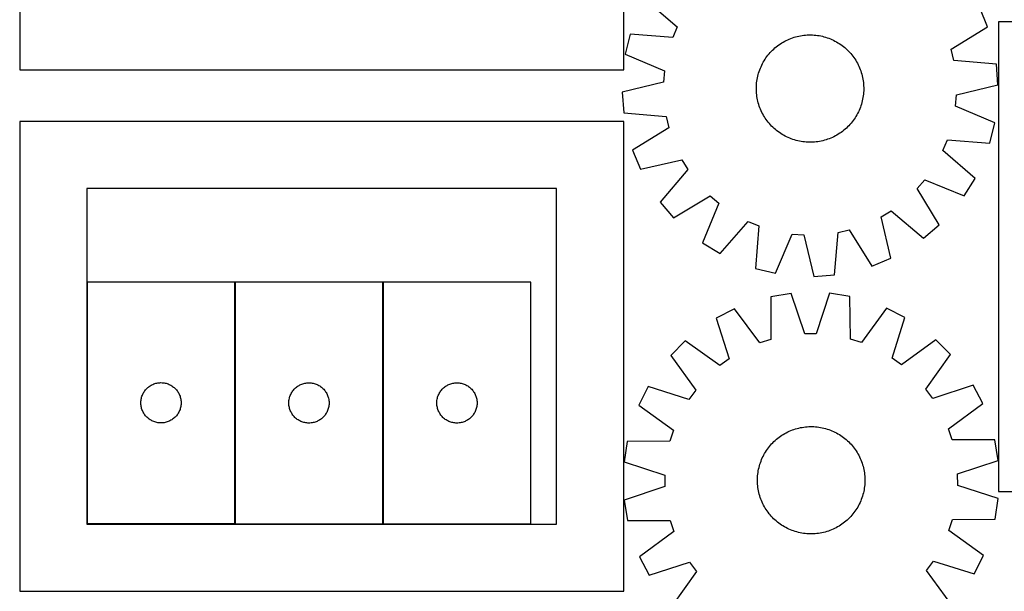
# Model space of a CAD drawing. Header units: millimetres. Extents: x 7 to 1493, y 7 to 2993.
# Tile 8 of 15: x 7 to 740, y 1418 to 1844. Entities that reach past the tile are written whole.
import ezdxf

# ---------------------------------------------------------------- set-up
doc = ezdxf.new("R2010")
doc.units = ezdxf.units.MM
doc.layers.add('CUT', color=7, linetype='CONTINUOUS', true_color=0x000000)

msp = doc.modelspace()

# ---------------------------------------------------------------- linework, layer by layer
at = {"layer": 'CUT'}
for p, q in [((6.714758, 2156.251675), (6.714758, 1806.251675)), ((456.714758, 1806.251675), (456.714758, 2156.251675)), ((472.386213, 1859.138059), (496.351945, 1838.290555)), ((727.613802, 1838.13882), (721.776341, 1852.3745)), ((1185.822851, 1841.853604), (735.822851, 1841.853604)), ((735.822851, 1841.853604), (735.822851, 1491.853604)), ((496.351945, 1838.290555), (493.04257, 1830.380599)), ((700.562903, 1821.488787), (727.613802, 1838.13882)), ((461.371289, 1832.810559), (457.726372, 1817.862478)), ((493.04257, 1830.380599), (461.371289, 1832.810559)), ((574.311697, 1826.236347), (575.390531, 1826.880648)), ((575.390531, 1826.880648), (576.489071, 1827.490745)), ((576.489071, 1827.490745), (577.606232, 1828.066034)), ((577.606232, 1828.066034), (578.740912, 1828.605949)), ((578.740912, 1828.605949), (579.891991, 1829.109956)), ((579.891991, 1829.109956), (581.058334, 1829.577558)), ((581.058334, 1829.577558), (582.238789, 1830.008293)), ((582.238789, 1830.008293), (583.432191, 1830.401737)), ((583.432191, 1830.401737), (584.637363, 1830.757502)), ((584.637363, 1830.757502), (585.853114, 1831.075235)), ((585.853114, 1831.075235), (587.078246, 1831.354624)), ((587.078246, 1831.354624), (588.31155, 1831.595393)), ((588.31155, 1831.595393), (589.551807, 1831.797304)), ((589.551807, 1831.797304), (590.797795, 1831.960158)), ((590.797795, 1831.960158), (592.048283, 1832.083794)), ((592.048283, 1832.083794), (593.302038, 1832.16809)), ((593.302038, 1832.16809), (594.557822, 1832.212963)), ((594.557822, 1832.212963), (595.814396, 1832.218369)), ((595.814396, 1832.218369), (597.070519, 1832.184303)), ((597.070519, 1832.184303), (598.324953, 1832.110797)), ((598.324953, 1832.110797), (599.576459, 1831.997925)), ((599.576459, 1831.997925), (600.823802, 1831.845798)), ((600.823802, 1831.845798), (602.065751, 1831.654566)), ((602.065751, 1831.654566), (603.30108, 1831.424418)), ((603.30108, 1831.424418), (604.528571, 1831.155581)), ((604.528571, 1831.155581), (605.747011, 1830.84832)), ((605.747011, 1830.84832), (606.955199, 1830.502938)), ((606.955199, 1830.502938), (608.151943, 1830.119777)), ((608.151943, 1830.119777), (609.33606, 1829.699214)), ((609.33606, 1829.699214), (610.506383, 1829.241665)), ((610.506383, 1829.241665), (611.661756, 1828.747581)), ((611.661756, 1828.747581), (612.80104, 1828.217449)), ((612.80104, 1828.217449), (613.923109, 1827.651794)), ((613.923109, 1827.651794), (615.026858, 1827.051172)), ((615.026858, 1827.051172), (616.111196, 1826.416177)), ((616.111196, 1826.416177), (617.175053, 1825.747436)), ((565.657388, 1819.013942), (566.513631, 1819.933645)), ((566.513631, 1819.933645), (567.39834, 1820.826)), ((567.39834, 1820.826), (568.310642, 1821.690125)), ((568.310642, 1821.690125), (569.249637, 1822.525167)), ((569.249637, 1822.525167), (570.214398, 1823.330303)), ((570.214398, 1823.330303), (571.203973, 1824.104737)), ((571.203973, 1824.104737), (572.217385, 1824.847706)), ((572.217385, 1824.847706), (573.253634, 1825.558477)), ((573.253634, 1825.558477), (574.311697, 1826.236347)), ((617.175053, 1825.747436), (618.217379, 1825.045608)), ((618.217379, 1825.045608), (619.237146, 1824.311386)), ((619.237146, 1824.311386), (620.233348, 1823.545494)), ((620.233348, 1823.545494), (621.205, 1822.74869)), ((621.205, 1822.74869), (622.151145, 1821.921758)), ((622.151145, 1821.921758), (623.070849, 1821.065514)), ((623.070849, 1821.065514), (623.963203, 1820.180805)), ((623.963203, 1820.180805), (624.827328, 1819.268503)), ((624.827328, 1819.268503), (625.66237, 1818.329508)), ((702.534918, 1813.144296), (700.562903, 1821.488787)), ((457.726372, 1817.862478), (486.96137, 1805.441142)), ((559.927352, 1810.785906), (560.527974, 1811.889655)), ((560.527974, 1811.889655), (561.162968, 1812.973992)), ((561.162968, 1812.973992), (561.83171, 1814.037849)), ((561.83171, 1814.037849), (562.533538, 1815.080176)), ((562.533538, 1815.080176), (563.26776, 1816.099943)), ((563.26776, 1816.099943), (564.033651, 1817.096144)), ((564.033651, 1817.096144), (564.830456, 1818.067797)), ((564.830456, 1818.067797), (565.657388, 1819.013942)), ((625.66237, 1818.329508), (626.467506, 1817.364747)), ((626.467506, 1817.364747), (627.24194, 1816.375173)), ((627.24194, 1816.375173), (627.984909, 1815.361761)), ((627.984909, 1815.361761), (628.69568, 1814.325512)), ((628.69568, 1814.325512), (629.37355, 1813.267448)), ((629.37355, 1813.267448), (630.017852, 1812.188614)), ((630.017852, 1812.188614), (630.627948, 1811.090075)), ((734.177459, 1810.365015), (702.534918, 1813.144296)), ((6.714758, 1806.251675), (456.714758, 1806.251675)), ((486.96137, 1805.441142), (486.258279, 1796.895673)), ((557.076207, 1803.817996), (557.459368, 1805.014739)), ((557.459368, 1805.014739), (557.879931, 1806.198857)), ((557.879931, 1806.198857), (558.33748, 1807.369179)), ((558.33748, 1807.369179), (558.831565, 1808.524553)), ((558.831565, 1808.524553), (559.361696, 1809.663837)), ((559.361696, 1809.663837), (559.927352, 1810.785906)), ((630.627948, 1811.090075), (631.203237, 1809.972914)), ((631.203237, 1809.972914), (631.743152, 1808.838233)), ((631.743152, 1808.838233), (632.247159, 1807.687154)), ((632.247159, 1807.687154), (632.714761, 1806.520811)), ((632.714761, 1806.520811), (633.145497, 1805.340356)), ((633.145497, 1805.340356), (633.538941, 1804.146954)), ((735.330147, 1795.022204), (734.177459, 1810.365015)), ((555.58122, 1796.439256), (555.733347, 1797.686598)), ((555.733347, 1797.686598), (555.924579, 1798.928547)), ((555.924579, 1798.928547), (556.154727, 1800.163877)), ((556.154727, 1800.163877), (556.423565, 1801.391367)), ((556.423565, 1801.391367), (556.730826, 1802.609808)), ((556.730826, 1802.609808), (557.076207, 1803.817996)), ((633.538941, 1804.146954), (633.894705, 1802.941783)), ((633.894705, 1802.941783), (634.212438, 1801.726031)), ((634.212438, 1801.726031), (634.491827, 1800.500899)), ((634.491827, 1800.500899), (634.732596, 1799.267596)), ((634.732596, 1799.267596), (634.934507, 1798.027338)), ((634.934507, 1798.027338), (635.097361, 1796.78135)), ((486.258279, 1796.895673), (455.386202, 1789.419738)), ((555.360776, 1792.677193), (555.394843, 1793.933316)), ((555.366182, 1791.420619), (555.360776, 1792.677193)), ((555.411055, 1790.164835), (555.366182, 1791.420619)), ((555.394843, 1793.933316), (555.468348, 1795.18775)), ((555.495352, 1788.91108), (555.411055, 1790.164835)), ((555.468348, 1795.18775), (555.58122, 1796.439256)), ((635.097361, 1796.78135), (635.220997, 1795.530862)), ((635.220997, 1795.530862), (635.305293, 1794.277107)), ((635.321506, 1790.508626), (635.248, 1789.254192)), ((635.305293, 1794.277107), (635.350166, 1793.021323)), ((635.355573, 1791.76475), (635.321506, 1790.508626)), ((635.350166, 1793.021323), (635.355573, 1791.76475)), ((704.45807, 1787.546269), (735.330147, 1795.022204)), ((455.386202, 1789.419738), (456.53889, 1774.076927)), ((555.618988, 1787.660592), (555.495352, 1788.91108)), ((555.781842, 1786.414604), (555.618988, 1787.660592)), ((555.983753, 1785.174347), (555.781842, 1786.414604)), ((556.224521, 1783.941043), (555.983753, 1785.174347)), ((556.50391, 1782.715911), (556.224521, 1783.941043)), ((556.821644, 1781.500159), (556.50391, 1782.715911)), ((634.292784, 1783.050575), (633.985523, 1781.832134)), ((634.561621, 1784.278065), (634.292784, 1783.050575)), ((634.791769, 1785.513395), (634.561621, 1784.278065)), ((634.983001, 1786.755344), (634.791769, 1785.513395)), ((635.135128, 1788.002687), (634.983001, 1786.755344)), ((635.248, 1789.254192), (635.135128, 1788.002687)), ((703.754978, 1779.0008), (704.45807, 1787.546269)), ((557.177408, 1780.294988), (556.821644, 1781.500159)), ((557.570852, 1779.101586), (557.177408, 1780.294988)), ((558.001588, 1777.921131), (557.570852, 1779.101586)), ((558.46919, 1776.754788), (558.001588, 1777.921131)), ((558.973197, 1775.603709), (558.46919, 1776.754788)), ((559.513111, 1774.469029), (558.973197, 1775.603709)), ((631.884784, 1775.917389), (631.354653, 1774.778106)), ((632.378868, 1777.072763), (631.884784, 1775.917389)), ((632.836418, 1778.243086), (632.378868, 1777.072763)), ((633.25698, 1779.427203), (632.836418, 1778.243086)), ((633.640141, 1780.623946), (633.25698, 1779.427203)), ((633.985523, 1781.832134), (633.640141, 1780.623946)), ((732.989977, 1766.579464), (703.754978, 1779.0008)), ((456.594925, 1767.694381), (6.594925, 1767.694381)), ((6.594925, 1767.694381), (6.594925, 1417.694381)), ((456.53889, 1774.076927), (488.18143, 1771.297646)), ((456.594925, 1417.694381), (456.594925, 1767.694381)), ((488.18143, 1771.297646), (490.153446, 1762.953155)), ((560.088401, 1773.351868), (559.513111, 1774.469029)), ((560.698497, 1772.253328), (560.088401, 1773.351868)), ((561.342798, 1771.174494), (560.698497, 1772.253328)), ((562.020669, 1770.11643), (561.342798, 1771.174494)), ((562.731439, 1769.080181), (562.020669, 1770.11643)), ((563.474408, 1768.066769), (562.731439, 1769.080181)), ((564.248843, 1767.077195), (563.474408, 1768.066769)), ((627.448589, 1768.341999), (626.682698, 1767.345798)), ((628.182811, 1769.361766), (627.448589, 1768.341999)), ((628.884639, 1770.404093), (628.182811, 1769.361766)), ((629.55338, 1771.46795), (628.884639, 1770.404093)), ((630.188375, 1772.552288), (629.55338, 1771.46795)), ((630.788997, 1773.656036), (630.188375, 1772.552288)), ((631.354653, 1774.778106), (630.788997, 1773.656036)), ((490.153446, 1762.953155), (463.102546, 1746.303122)), ((565.053978, 1766.112434), (564.248843, 1767.077195)), ((565.889021, 1765.173439), (565.053978, 1766.112434)), ((566.753145, 1764.261137), (565.889021, 1765.173439)), ((567.6455, 1763.376428), (566.753145, 1764.261137)), ((568.565203, 1762.520185), (567.6455, 1763.376428)), ((569.511348, 1761.693253), (568.565203, 1762.520185)), ((570.483001, 1760.896448), (569.511348, 1761.693253)), ((571.479203, 1760.130557), (570.483001, 1760.896448)), ((620.501951, 1761.11164), (619.512376, 1760.337205)), ((621.466711, 1761.916775), (620.501951, 1761.11164)), ((622.405706, 1762.751817), (621.466711, 1761.916775)), ((623.318008, 1763.615942), (622.405706, 1762.751817)), ((624.202718, 1764.508297), (623.318008, 1763.615942)), ((625.058961, 1765.428), (624.202718, 1764.508297)), ((625.885893, 1766.374145), (625.058961, 1765.428)), ((626.682698, 1767.345798), (625.885893, 1766.374145)), ((729.345059, 1751.631383), (732.989977, 1766.579464)), ((572.49897, 1759.396335), (571.479203, 1760.130557)), ((573.541296, 1758.694507), (572.49897, 1759.396335)), ((574.605153, 1758.025765), (573.541296, 1758.694507)), ((575.689491, 1757.39077), (574.605153, 1758.025765)), ((576.793239, 1756.790149), (575.689491, 1757.39077)), ((577.915309, 1756.224493), (576.793239, 1756.790149)), ((579.054593, 1755.694361), (577.915309, 1756.224493)), ((580.209966, 1755.200277), (579.054593, 1755.694361)), ((581.380289, 1754.742728), (580.209966, 1755.200277)), ((582.564406, 1754.322165), (581.380289, 1754.742728)), ((583.761149, 1753.939004), (582.564406, 1754.322165)), ((584.969337, 1753.593622), (583.761149, 1753.939004)), ((586.187778, 1753.286361), (584.969337, 1753.593622)), ((587.415269, 1753.017524), (586.187778, 1753.286361)), ((603.638102, 1753.087318), (602.404799, 1752.846549)), ((604.863234, 1753.366707), (603.638102, 1753.087318)), ((606.078986, 1753.68444), (604.863234, 1753.366707)), ((607.284158, 1754.040205), (606.078986, 1753.68444)), ((608.47756, 1754.433649), (607.284158, 1754.040205)), ((609.658015, 1754.864384), (608.47756, 1754.433649)), ((610.824357, 1755.331986), (609.658015, 1754.864384)), ((611.975437, 1755.835993), (610.824357, 1755.331986)), ((613.110117, 1756.375908), (611.975437, 1755.835993)), ((614.227278, 1756.951197), (613.110117, 1756.375908)), ((615.325817, 1757.561294), (614.227278, 1756.951197)), ((616.404651, 1758.205595), (615.325817, 1757.561294)), ((617.462715, 1758.883465), (616.404651, 1758.205595)), ((618.498964, 1759.594236), (617.462715, 1758.883465)), ((619.512376, 1760.337205), (618.498964, 1759.594236)), ((694.364404, 1746.151387), (697.673778, 1754.061344)), ((697.673778, 1754.061344), (729.345059, 1751.631383)), ((463.102546, 1746.303122), (468.940007, 1732.067442)), ((588.650598, 1752.787376), (587.415269, 1753.017524)), ((589.892547, 1752.596144), (588.650598, 1752.787376)), ((591.13989, 1752.444017), (589.892547, 1752.596144)), ((592.391396, 1752.331145), (591.13989, 1752.444017)), ((593.645829, 1752.257639), (592.391396, 1752.331145)), ((594.901953, 1752.223573), (593.645829, 1752.257639)), ((596.158527, 1752.228979), (594.901953, 1752.223573)), ((597.41431, 1752.273852), (596.158527, 1752.228979)), ((598.668065, 1752.358149), (597.41431, 1752.273852)), ((599.918553, 1752.481785), (598.668065, 1752.358149)), ((601.164541, 1752.644638), (599.918553, 1752.481785)), ((602.404799, 1752.846549), (601.164541, 1752.644638)), ((718.330136, 1725.303883), (694.364404, 1746.151387)), ((468.940007, 1732.067442), (499.892697, 1739.202271)), ((499.892697, 1739.202271), (504.346784, 1731.875575)), ((504.346784, 1731.875575), (483.764993, 1707.681265)), ((675.282409, 1717.811586), (680.874123, 1724.311748)), ((680.874123, 1724.311748), (710.244402, 1712.213755)), ((710.244402, 1712.213755), (718.330136, 1725.303883)), ((406.594925, 1717.694381), (56.594925, 1717.694381)), ((56.594925, 1717.694381), (56.594925, 1467.694381)), ((406.594925, 1467.694381), (406.594925, 1717.694381)), ((691.632942, 1690.578612), (675.282409, 1717.811586)), ((493.715816, 1695.946203), (520.948789, 1712.296736)), ((520.948789, 1712.296736), (527.448951, 1706.705023)), ((483.764993, 1707.681265), (493.715816, 1695.946203)), ((527.448951, 1706.705023), (515.350958, 1677.334743)), ((648.376874, 1696.755493), (655.70357, 1701.209581)), ((655.511704, 1665.802804), (648.376874, 1696.755493)), ((655.70357, 1701.209581), (679.89788, 1680.62779)), ((528.441086, 1669.24901), (549.28859, 1693.214742)), ((549.28859, 1693.214742), (557.198547, 1689.905367)), ((557.198547, 1689.905367), (554.768587, 1658.234086)), ((616.281499, 1685.044227), (624.62599, 1687.016242)), ((624.62599, 1687.016242), (641.276023, 1659.965343)), ((679.89788, 1680.62779), (691.632942, 1690.578612)), ((569.716668, 1654.589168), (582.138004, 1683.824167)), ((582.138004, 1683.824167), (590.683472, 1683.121076)), ((590.683472, 1683.121076), (598.159407, 1652.248999)), ((613.502218, 1653.401687), (616.281499, 1685.044227)), ((515.350958, 1677.334743), (528.441086, 1669.24901)), ((641.276023, 1659.965343), (655.511704, 1665.802804)), ((554.768587, 1658.234086), (569.716668, 1654.589168)), ((598.159407, 1652.248999), (613.502218, 1653.401687)), ((166.851902, 1648.072786), (56.851902, 1648.072786)), ((56.851902, 1648.072786), (56.851902, 1468.072786)), ((166.851902, 1468.072786), (166.851902, 1648.072786)), ((277.070103, 1647.948107), (167.070103, 1647.948107)), ((167.070103, 1647.948107), (167.070103, 1467.948107)), ((277.070103, 1467.948107), (277.070103, 1647.948107)), ((387.318073, 1647.956728), (277.318073, 1647.956728)), ((277.318073, 1647.956728), (277.318073, 1467.956728)), ((387.318073, 1467.956728), (387.318073, 1647.956728)), ((566.177646, 1637.082303), (566.132549, 1605.317972)), ((581.364279, 1639.551459), (566.177646, 1637.082303)), ((591.470007, 1609.437525), (581.364279, 1639.551459)), ((609.902887, 1639.668397), (600.044279, 1609.472659)), ((625.109244, 1637.323776), (609.902887, 1639.668397)), ((625.414645, 1605.560881), (625.109244, 1637.323776)), ((652.287209, 1628.616075), (633.580119, 1602.944699)), ((666.024787, 1621.687186), (652.287209, 1628.616075)), ((539.071953, 1628.152174), (525.391618, 1621.11094)), ((525.391618, 1621.11094), (535.164446, 1590.88733)), ((557.988788, 1602.634963), (539.071953, 1628.152174)), ((656.499966, 1591.384504), (666.024787, 1621.687186)), ((600.044279, 1609.472659), (591.470007, 1609.437525)), ((502.372133, 1604.241762), (491.537223, 1593.317694)), ((528.248365, 1585.819076), (502.372133, 1604.241762)), ((566.132549, 1605.317972), (557.988788, 1602.634963)), ((633.580119, 1602.944699), (625.414645, 1605.560881)), ((689.18174, 1605.007217), (663.457348, 1586.373096)), ((700.105808, 1594.172307), (689.18174, 1605.007217)), ((491.537223, 1593.317694), (510.171343, 1567.593303)), ((681.683121, 1568.296075), (700.105808, 1594.172307)), ((535.164446, 1590.88733), (528.248365, 1585.819076)), ((663.457348, 1586.373096), (656.499966, 1591.384504)), ((101.94962, 1569.339765), (102.54276, 1569.834583)), ((102.54276, 1569.834583), (103.160586, 1570.298211)), ((103.160586, 1570.298211), (103.801459, 1570.72942)), ((103.801459, 1570.72942), (104.463681, 1571.127065)), ((104.463681, 1571.127065), (105.145495, 1571.490092)), ((105.145495, 1571.490092), (105.845094, 1571.81754)), ((105.845094, 1571.81754), (106.560621, 1572.108538)), ((106.560621, 1572.108538), (107.29018, 1572.362317)), ((107.29018, 1572.362317), (108.031835, 1572.578202)), ((108.031835, 1572.578202), (108.783621, 1572.755621)), ((108.783621, 1572.755621), (109.543544, 1572.894105)), ((109.543544, 1572.894105), (110.309587, 1572.993284)), ((110.309587, 1572.993284), (111.079721, 1573.052897)), ((111.079721, 1573.052897), (111.851902, 1573.072786)), ((111.851902, 1573.072786), (112.624084, 1573.052897)), ((112.624084, 1573.052897), (113.394217, 1572.993284)), ((113.394217, 1572.993284), (114.160261, 1572.894105)), ((114.160261, 1572.894105), (114.920183, 1572.755621)), ((114.920183, 1572.755621), (115.671969, 1572.578202)), ((115.671969, 1572.578202), (116.413625, 1572.362317)), ((116.413625, 1572.362317), (117.143184, 1572.108538)), ((117.143184, 1572.108538), (117.858711, 1571.81754)), ((117.858711, 1571.81754), (118.558309, 1571.490092)), ((118.558309, 1571.490092), (119.240123, 1571.127065)), ((119.240123, 1571.127065), (119.902345, 1570.72942)), ((119.902345, 1570.72942), (120.543219, 1570.298211)), ((120.543219, 1570.298211), (121.161044, 1569.834583)), ((121.161044, 1569.834583), (121.754184, 1569.339765)), ((212.167821, 1569.215086), (212.760961, 1569.709904)), ((212.760961, 1569.709904), (213.378786, 1570.173532)), ((213.378786, 1570.173532), (214.01966, 1570.60474)), ((214.01966, 1570.60474), (214.681882, 1571.002385)), ((214.681882, 1571.002385), (215.363696, 1571.365413)), ((215.363696, 1571.365413), (216.063294, 1571.69286)), ((216.063294, 1571.69286), (216.778822, 1571.983859)), ((216.778822, 1571.983859), (217.50838, 1572.237637)), ((217.50838, 1572.237637), (218.250036, 1572.453522)), ((218.250036, 1572.453522), (219.001822, 1572.630942)), ((219.001822, 1572.630942), (219.761744, 1572.769425)), ((219.761744, 1572.769425), (220.527788, 1572.868605)), ((220.527788, 1572.868605), (221.297922, 1572.928218)), ((221.297922, 1572.928218), (222.070103, 1572.948107)), ((222.070103, 1572.948107), (222.842284, 1572.928218)), ((222.842284, 1572.928218), (223.612418, 1572.868605)), ((223.612418, 1572.868605), (224.378462, 1572.769425)), ((224.378462, 1572.769425), (225.138384, 1572.630942)), ((225.138384, 1572.630942), (225.89017, 1572.453522)), ((225.89017, 1572.453522), (226.631825, 1572.237637)), ((226.631825, 1572.237637), (227.361384, 1571.983859)), ((227.361384, 1571.983859), (228.076911, 1571.69286)), ((228.076911, 1571.69286), (228.77651, 1571.365413)), ((228.77651, 1571.365413), (229.458324, 1571.002385)), ((229.458324, 1571.002385), (230.120546, 1570.60474)), ((230.120546, 1570.60474), (230.761419, 1570.173532)), ((230.761419, 1570.173532), (231.379245, 1569.709904)), ((231.379245, 1569.709904), (231.972385, 1569.215086)), ((322.415792, 1569.223707), (323.008931, 1569.718525)), ((323.008931, 1569.718525), (323.626757, 1570.182153)), ((323.626757, 1570.182153), (324.267631, 1570.613361)), ((324.267631, 1570.613361), (324.929852, 1571.011006)), ((324.929852, 1571.011006), (325.611667, 1571.374034)), ((325.611667, 1571.374034), (326.311265, 1571.701481)), ((326.311265, 1571.701481), (327.026792, 1571.99248)), ((327.026792, 1571.99248), (327.756351, 1572.246258)), ((327.756351, 1572.246258), (328.498007, 1572.462144)), ((328.498007, 1572.462144), (329.249792, 1572.639563)), ((329.249792, 1572.639563), (330.009715, 1572.778046)), ((330.009715, 1572.778046), (330.775759, 1572.877226)), ((330.775759, 1572.877226), (331.545892, 1572.936839)), ((331.545892, 1572.936839), (332.318073, 1572.956728)), ((332.318073, 1572.956728), (333.090255, 1572.936839)), ((333.090255, 1572.936839), (333.860388, 1572.877226)), ((333.860388, 1572.877226), (334.626432, 1572.778046)), ((334.626432, 1572.778046), (335.386354, 1572.639563)), ((335.386354, 1572.639563), (336.13814, 1572.462144)), ((336.13814, 1572.462144), (336.879796, 1572.246258)), ((336.879796, 1572.246258), (337.609355, 1571.99248)), ((337.609355, 1571.99248), (338.324882, 1571.701481)), ((338.324882, 1571.701481), (339.02448, 1571.374034)), ((339.02448, 1571.374034), (339.706295, 1571.011006)), ((339.706295, 1571.011006), (340.368516, 1570.613361)), ((340.368516, 1570.613361), (341.00939, 1570.182153)), ((341.00939, 1570.182153), (341.627216, 1569.718525)), ((341.627216, 1569.718525), (342.220355, 1569.223707)), ((474.857254, 1570.160741), (467.928365, 1556.423164)), ((505.159936, 1560.635921), (474.857254, 1570.160741)), ((716.974985, 1571.152822), (686.751375, 1561.379994)), ((724.01622, 1557.472487), (716.974985, 1571.152822)), ((97.449654, 1562.265071), (97.684564, 1563.000922)), ((97.684564, 1563.000922), (97.957043, 1563.723705)), ((97.957043, 1563.723705), (98.266368, 1564.431502)), ((98.266368, 1564.431502), (98.61172, 1565.122437)), ((98.61172, 1565.122437), (98.992183, 1565.794678)), ((98.992183, 1565.794678), (99.406747, 1566.446442)), ((99.406747, 1566.446442), (99.854314, 1567.076)), ((99.854314, 1567.076), (100.333696, 1567.681684)), ((100.333696, 1567.681684), (100.843622, 1568.261886)), ((100.843622, 1568.261886), (101.38274, 1568.815069)), ((101.38274, 1568.815069), (101.94962, 1569.339765)), ((121.754184, 1569.339765), (122.321065, 1568.815069)), ((122.321065, 1568.815069), (122.860183, 1568.261886)), ((122.860183, 1568.261886), (123.370109, 1567.681684)), ((123.370109, 1567.681684), (123.849491, 1567.076)), ((123.849491, 1567.076), (124.297057, 1566.446442)), ((124.297057, 1566.446442), (124.711622, 1565.794678)), ((124.711622, 1565.794678), (125.092084, 1565.122437)), ((125.092084, 1565.122437), (125.437436, 1564.431502)), ((125.437436, 1564.431502), (125.746762, 1563.723705)), ((125.746762, 1563.723705), (126.019241, 1563.000922)), ((126.019241, 1563.000922), (126.25415, 1562.265071)), ((207.667855, 1562.140391), (207.902764, 1562.876242)), ((207.902764, 1562.876242), (208.175243, 1563.599025)), ((208.175243, 1563.599025), (208.484569, 1564.306822)), ((208.484569, 1564.306822), (208.829921, 1564.997758)), ((208.829921, 1564.997758), (209.210383, 1565.669999)), ((209.210383, 1565.669999), (209.624948, 1566.321762)), ((209.624948, 1566.321762), (210.072514, 1566.951321)), ((210.072514, 1566.951321), (210.551896, 1567.557004)), ((210.551896, 1567.557004), (211.061822, 1568.137207)), ((211.061822, 1568.137207), (211.600941, 1568.690389)), ((211.600941, 1568.690389), (212.167821, 1569.215086)), ((231.972385, 1569.215086), (232.539265, 1568.690389)), ((232.539265, 1568.690389), (233.078383, 1568.137207)), ((233.078383, 1568.137207), (233.58831, 1567.557004)), ((233.58831, 1567.557004), (234.067692, 1566.951321)), ((234.067692, 1566.951321), (234.515258, 1566.321762)), ((234.515258, 1566.321762), (234.929822, 1565.669999)), ((234.929822, 1565.669999), (235.310285, 1564.997758)), ((235.310285, 1564.997758), (235.655637, 1564.306822)), ((235.655637, 1564.306822), (235.964962, 1563.599025)), ((235.964962, 1563.599025), (236.237441, 1562.876242)), ((236.237441, 1562.876242), (236.472351, 1562.140391)), ((317.915825, 1562.149012), (318.150735, 1562.884864)), ((318.150735, 1562.884864), (318.423214, 1563.607646)), ((318.423214, 1563.607646), (318.73254, 1564.315444)), ((318.73254, 1564.315444), (319.077892, 1565.006379)), ((319.077892, 1565.006379), (319.458354, 1565.67862)), ((319.458354, 1565.67862), (319.872918, 1566.330384)), ((319.872918, 1566.330384), (320.320485, 1566.959942)), ((320.320485, 1566.959942), (320.799867, 1567.565625)), ((320.799867, 1567.565625), (321.309793, 1568.145828)), ((321.309793, 1568.145828), (321.848911, 1568.699011)), ((321.848911, 1568.699011), (322.415792, 1569.223707)), ((342.220355, 1569.223707), (342.787236, 1568.699011)), ((342.787236, 1568.699011), (343.326354, 1568.145828)), ((343.326354, 1568.145828), (343.83628, 1567.565625)), ((343.83628, 1567.565625), (344.315662, 1566.959942)), ((344.315662, 1566.959942), (344.763229, 1566.330384)), ((344.763229, 1566.330384), (345.177793, 1565.67862)), ((345.177793, 1565.67862), (345.558255, 1565.006379)), ((345.558255, 1565.006379), (345.903607, 1564.315444)), ((345.903607, 1564.315444), (346.212933, 1563.607646)), ((346.212933, 1563.607646), (346.485412, 1562.884864)), ((346.485412, 1562.884864), (346.720322, 1562.149012)), ((510.171343, 1567.593303), (505.159936, 1560.635921)), ((686.751375, 1561.379994), (681.683121, 1568.296075)), ((96.856875, 1558.459005), (96.896639, 1559.230418)), ((96.856875, 1557.686567), (96.856875, 1558.459005)), ((96.896639, 1556.915154), (96.856875, 1557.686567)), ((96.896639, 1559.230418), (96.976062, 1559.998761)), ((96.976062, 1556.146811), (96.896639, 1556.915154)), ((96.976062, 1559.998761), (97.094933, 1560.761998)), ((97.094933, 1555.383575), (96.976062, 1556.146811)), ((97.094933, 1560.761998), (97.252937, 1561.518102)), ((97.252937, 1554.62747), (97.094933, 1555.383575)), ((97.252937, 1561.518102), (97.449654, 1562.265071)), ((126.25415, 1562.265071), (126.450868, 1561.518102)), ((126.450868, 1561.518102), (126.608872, 1560.761998)), ((126.608872, 1555.383575), (126.450868, 1554.62747)), ((126.608872, 1560.761998), (126.727742, 1559.998761)), ((126.727742, 1556.146811), (126.608872, 1555.383575)), ((126.727742, 1559.998761), (126.807165, 1559.230418)), ((126.807165, 1556.915154), (126.727742, 1556.146811)), ((126.807165, 1559.230418), (126.846929, 1558.459005)), ((126.846929, 1557.686567), (126.807165, 1556.915154)), ((126.846929, 1558.459005), (126.846929, 1557.686567)), ((207.075076, 1558.334325), (207.11484, 1559.105738)), ((207.075076, 1557.561888), (207.075076, 1558.334325)), ((207.11484, 1556.790475), (207.075076, 1557.561888)), ((207.11484, 1559.105738), (207.194263, 1559.874082)), ((207.194263, 1556.022131), (207.11484, 1556.790475)), ((207.194263, 1559.874082), (207.313134, 1560.637318)), ((207.313134, 1555.258895), (207.194263, 1556.022131)), ((207.313134, 1560.637318), (207.471137, 1561.393423)), ((207.471137, 1554.50279), (207.313134, 1555.258895)), ((207.471137, 1561.393423), (207.667855, 1562.140391)), ((236.472351, 1562.140391), (236.669069, 1561.393423)), ((236.669069, 1561.393423), (236.827072, 1560.637318)), ((236.827072, 1555.258895), (236.669069, 1554.50279)), ((236.827072, 1560.637318), (236.945943, 1559.874082)), ((236.945943, 1556.022131), (236.827072, 1555.258895)), ((236.945943, 1559.874082), (237.025366, 1559.105738)), ((237.025366, 1556.790475), (236.945943, 1556.022131)), ((237.025366, 1559.105738), (237.06513, 1558.334325)), ((237.06513, 1557.561888), (237.025366, 1556.790475)), ((237.06513, 1558.334325), (237.06513, 1557.561888)), ((317.323046, 1558.342946), (317.362811, 1559.11436)), ((317.323046, 1557.570509), (317.323046, 1558.342946)), ((317.362811, 1556.799096), (317.323046, 1557.570509)), ((317.362811, 1559.11436), (317.442233, 1559.882703)), ((317.442233, 1556.030752), (317.362811, 1556.799096)), ((317.442233, 1559.882703), (317.561104, 1560.645939)), ((317.561104, 1555.267516), (317.442233, 1556.030752)), ((317.561104, 1560.645939), (317.719108, 1561.402044)), ((317.719108, 1554.511412), (317.561104, 1555.267516)), ((317.719108, 1561.402044), (317.915825, 1562.149012)), ((346.720322, 1562.149012), (346.917039, 1561.402044)), ((346.917039, 1561.402044), (347.075043, 1560.645939)), ((347.075043, 1555.267516), (346.917039, 1554.511412)), ((347.075043, 1560.645939), (347.193914, 1559.882703)), ((347.193914, 1556.030752), (347.075043, 1555.267516)), ((347.193914, 1559.882703), (347.273336, 1559.11436)), ((347.273336, 1556.799096), (347.193914, 1556.030752)), ((347.273336, 1559.11436), (347.313101, 1558.342946)), ((347.313101, 1557.570509), (347.273336, 1556.799096)), ((347.313101, 1558.342946), (347.313101, 1557.570509)), ((467.928365, 1556.423164), (493.59974, 1537.716074)), ((698.499008, 1538.555651), (724.01622, 1557.472487)), ((97.449654, 1553.880502), (97.252937, 1554.62747)), ((97.684564, 1553.14465), (97.449654, 1553.880502)), ((97.957043, 1552.421868), (97.684564, 1553.14465)), ((98.266368, 1551.71407), (97.957043, 1552.421868)), ((98.61172, 1551.023135), (98.266368, 1551.71407)), ((98.992183, 1550.350894), (98.61172, 1551.023135)), ((99.406747, 1549.69913), (98.992183, 1550.350894)), ((99.854314, 1549.069572), (99.406747, 1549.69913)), ((100.333696, 1548.463888), (99.854314, 1549.069572)), ((100.843622, 1547.883686), (100.333696, 1548.463888)), ((101.38274, 1547.330503), (100.843622, 1547.883686)), ((122.860183, 1547.883686), (122.321065, 1547.330503)), ((123.370109, 1548.463888), (122.860183, 1547.883686)), ((123.849491, 1549.069572), (123.370109, 1548.463888)), ((124.297057, 1549.69913), (123.849491, 1549.069572)), ((124.711622, 1550.350894), (124.297057, 1549.69913)), ((125.092084, 1551.023135), (124.711622, 1550.350894)), ((125.437436, 1551.71407), (125.092084, 1551.023135)), ((125.746762, 1552.421868), (125.437436, 1551.71407)), ((126.019241, 1553.14465), (125.746762, 1552.421868)), ((126.25415, 1553.880502), (126.019241, 1553.14465)), ((126.450868, 1554.62747), (126.25415, 1553.880502)), ((207.667855, 1553.755822), (207.471137, 1554.50279)), ((207.902764, 1553.019971), (207.667855, 1553.755822)), ((208.175243, 1552.297188), (207.902764, 1553.019971)), ((208.484569, 1551.589391), (208.175243, 1552.297188)), ((208.829921, 1550.898455), (208.484569, 1551.589391)), ((209.210383, 1550.226215), (208.829921, 1550.898455)), ((209.624948, 1549.574451), (209.210383, 1550.226215)), ((210.072514, 1548.944892), (209.624948, 1549.574451)), ((210.551896, 1548.339209), (210.072514, 1548.944892)), ((211.061822, 1547.759006), (210.551896, 1548.339209)), ((211.600941, 1547.205824), (211.061822, 1547.759006)), ((233.078383, 1547.759006), (232.539265, 1547.205824)), ((233.58831, 1548.339209), (233.078383, 1547.759006)), ((234.067692, 1548.944892), (233.58831, 1548.339209)), ((234.515258, 1549.574451), (234.067692, 1548.944892)), ((234.929822, 1550.226215), (234.515258, 1549.574451)), ((235.310285, 1550.898455), (234.929822, 1550.226215)), ((235.655637, 1551.589391), (235.310285, 1550.898455)), ((235.964962, 1552.297188), (235.655637, 1551.589391)), ((236.237441, 1553.019971), (235.964962, 1552.297188)), ((236.472351, 1553.755822), (236.237441, 1553.019971)), ((236.669069, 1554.50279), (236.472351, 1553.755822)), ((317.915825, 1553.764443), (317.719108, 1554.511412)), ((318.150735, 1553.028592), (317.915825, 1553.764443)), ((318.423214, 1552.305809), (318.150735, 1553.028592)), ((318.73254, 1551.598012), (318.423214, 1552.305809)), ((319.077892, 1550.907077), (318.73254, 1551.598012)), ((319.458354, 1550.234836), (319.077892, 1550.907077)), ((319.872918, 1549.583072), (319.458354, 1550.234836)), ((320.320485, 1548.953514), (319.872918, 1549.583072)), ((320.799867, 1548.34783), (320.320485, 1548.953514)), ((321.309793, 1547.767628), (320.799867, 1548.34783)), ((321.848911, 1547.214445), (321.309793, 1547.767628)), ((343.326354, 1547.767628), (342.787236, 1547.214445)), ((343.83628, 1548.34783), (343.326354, 1547.767628)), ((344.315662, 1548.953514), (343.83628, 1548.34783)), ((344.763229, 1549.583072), (344.315662, 1548.953514)), ((345.177793, 1550.234836), (344.763229, 1549.583072)), ((345.558255, 1550.907077), (345.177793, 1550.234836)), ((345.903607, 1551.598012), (345.558255, 1550.907077)), ((346.212933, 1552.305809), (345.903607, 1551.598012)), ((346.485412, 1553.028592), (346.212933, 1552.305809)), ((346.720322, 1553.764443), (346.485412, 1553.028592)), ((346.917039, 1554.511412), (346.720322, 1553.764443)), ((101.94962, 1546.805807), (101.38274, 1547.330503)), ((102.54276, 1546.310989), (101.94962, 1546.805807)), ((103.160586, 1545.847361), (102.54276, 1546.310989)), ((103.801459, 1545.416153), (103.160586, 1545.847361)), ((104.463681, 1545.018508), (103.801459, 1545.416153)), ((105.145495, 1544.65548), (104.463681, 1545.018508)), ((105.845094, 1544.328033), (105.145495, 1544.65548)), ((106.560621, 1544.037034), (105.845094, 1544.328033)), ((107.29018, 1543.783255), (106.560621, 1544.037034)), ((108.031835, 1543.56737), (107.29018, 1543.783255)), ((108.783621, 1543.389951), (108.031835, 1543.56737)), ((109.543544, 1543.251468), (108.783621, 1543.389951)), ((110.309587, 1543.152288), (109.543544, 1543.251468)), ((111.079721, 1543.092675), (110.309587, 1543.152288)), ((111.851902, 1543.072786), (111.079721, 1543.092675)), ((112.624084, 1543.092675), (111.851902, 1543.072786)), ((113.394217, 1543.152288), (112.624084, 1543.092675)), ((114.160261, 1543.251468), (113.394217, 1543.152288)), ((114.920183, 1543.389951), (114.160261, 1543.251468)), ((115.671969, 1543.56737), (114.920183, 1543.389951)), ((116.413625, 1543.783255), (115.671969, 1543.56737)), ((117.143184, 1544.037034), (116.413625, 1543.783255)), ((117.858711, 1544.328033), (117.143184, 1544.037034)), ((118.558309, 1544.65548), (117.858711, 1544.328033)), ((119.240123, 1545.018508), (118.558309, 1544.65548)), ((119.902345, 1545.416153), (119.240123, 1545.018508)), ((120.543219, 1545.847361), (119.902345, 1545.416153)), ((121.161044, 1546.310989), (120.543219, 1545.847361)), ((121.754184, 1546.805807), (121.161044, 1546.310989)), ((122.321065, 1547.330503), (121.754184, 1546.805807)), ((212.167821, 1546.681128), (211.600941, 1547.205824)), ((212.760961, 1546.186309), (212.167821, 1546.681128)), ((213.378786, 1545.722682), (212.760961, 1546.186309)), ((214.01966, 1545.291473), (213.378786, 1545.722682)), ((214.681882, 1544.893828), (214.01966, 1545.291473)), ((215.363696, 1544.5308), (214.681882, 1544.893828)), ((216.063294, 1544.203353), (215.363696, 1544.5308)), ((216.778822, 1543.912354), (216.063294, 1544.203353)), ((217.50838, 1543.658576), (216.778822, 1543.912354)), ((218.250036, 1543.442691), (217.50838, 1543.658576)), ((219.001822, 1543.265271), (218.250036, 1543.442691)), ((219.761744, 1543.126788), (219.001822, 1543.265271)), ((220.527788, 1543.027608), (219.761744, 1543.126788)), ((221.297922, 1542.967995), (220.527788, 1543.027608)), ((222.070103, 1542.948107), (221.297922, 1542.967995)), ((222.842284, 1542.967995), (222.070103, 1542.948107)), ((223.612418, 1543.027608), (222.842284, 1542.967995)), ((224.378462, 1543.126788), (223.612418, 1543.027608)), ((225.138384, 1543.265271), (224.378462, 1543.126788)), ((225.89017, 1543.442691), (225.138384, 1543.265271)), ((226.631825, 1543.658576), (225.89017, 1543.442691)), ((227.361384, 1543.912354), (226.631825, 1543.658576)), ((228.076911, 1544.203353), (227.361384, 1543.912354)), ((228.77651, 1544.5308), (228.076911, 1544.203353)), ((229.458324, 1544.893828), (228.77651, 1544.5308)), ((230.120546, 1545.291473), (229.458324, 1544.893828)), ((230.761419, 1545.722682), (230.120546, 1545.291473)), ((231.379245, 1546.186309), (230.761419, 1545.722682)), ((231.972385, 1546.681128), (231.379245, 1546.186309)), ((232.539265, 1547.205824), (231.972385, 1546.681128)), ((322.415792, 1546.689749), (321.848911, 1547.214445)), ((323.008931, 1546.194931), (322.415792, 1546.689749)), ((323.626757, 1545.731303), (323.008931, 1546.194931)), ((324.267631, 1545.300094), (323.626757, 1545.731303)), ((324.929852, 1544.902449), (324.267631, 1545.300094)), ((325.611667, 1544.539422), (324.929852, 1544.902449)), ((326.311265, 1544.211974), (325.611667, 1544.539422)), ((327.026792, 1543.920975), (326.311265, 1544.211974)), ((327.756351, 1543.667197), (327.026792, 1543.920975)), ((328.498007, 1543.451312), (327.756351, 1543.667197)), ((329.249792, 1543.273893), (328.498007, 1543.451312)), ((330.009715, 1543.135409), (329.249792, 1543.273893)), ((330.775759, 1543.03623), (330.009715, 1543.135409)), ((331.545892, 1542.976616), (330.775759, 1543.03623)), ((332.318073, 1542.956728), (331.545892, 1542.976616)), ((333.090255, 1542.976616), (332.318073, 1542.956728)), ((333.860388, 1543.03623), (333.090255, 1542.976616)), ((334.626432, 1543.135409), (333.860388, 1543.03623)), ((335.386354, 1543.273893), (334.626432, 1543.135409)), ((336.13814, 1543.451312), (335.386354, 1543.273893)), ((336.879796, 1543.667197), (336.13814, 1543.451312)), ((337.609355, 1543.920975), (336.879796, 1543.667197)), ((338.324882, 1544.211974), (337.609355, 1543.920975)), ((339.02448, 1544.539422), (338.324882, 1544.211974)), ((339.706295, 1544.902449), (339.02448, 1544.539422)), ((340.368516, 1545.300094), (339.706295, 1544.902449)), ((341.00939, 1545.731303), (340.368516, 1545.300094)), ((341.627216, 1546.194931), (341.00939, 1545.731303)), ((342.220355, 1546.689749), (341.627216, 1546.194931)), ((342.787236, 1547.214445), (342.220355, 1546.689749)), ((594.47009, 1540.302589), (595.726195, 1540.337341)), ((595.726195, 1540.337341), (596.982772, 1540.33262)), ((596.982772, 1540.33262), (598.23858, 1540.288432)), ((493.59974, 1537.716074), (490.983558, 1529.5506)), ((572.307763, 1532.417577), (573.327129, 1533.152355)), ((573.327129, 1533.152355), (574.369073, 1533.854752)), ((574.369073, 1533.854752), (575.432565, 1534.524073)), ((575.432565, 1534.524073), (576.516556, 1535.15966)), ((576.516556, 1535.15966), (577.619976, 1535.760884)), ((577.619976, 1535.760884), (578.741737, 1536.327152)), ((578.741737, 1536.327152), (579.880731, 1536.857905)), ((579.880731, 1536.857905), (581.035835, 1537.35262)), ((581.035835, 1537.35262), (582.205908, 1537.810807)), ((582.205908, 1537.810807), (583.389795, 1538.232016)), ((583.389795, 1538.232016), (584.586329, 1538.61583)), ((584.586329, 1538.61583), (585.794329, 1538.961871)), ((585.794329, 1538.961871), (587.012601, 1539.269797)), ((587.012601, 1539.269797), (588.239945, 1539.539304)), ((588.239945, 1539.539304), (589.475149, 1539.770126)), ((589.475149, 1539.770126), (590.716993, 1539.962036)), ((590.716993, 1539.962036), (591.964253, 1540.114844)), ((591.964253, 1540.114844), (593.215697, 1540.228398)), ((593.215697, 1540.228398), (594.47009, 1540.302589)), ((598.23858, 1540.288432), (599.49238, 1540.20482)), ((599.49238, 1540.20482), (600.742936, 1540.081866)), ((600.742936, 1540.081866), (601.989012, 1539.919692)), ((601.989012, 1539.919692), (603.22938, 1539.718458)), ((603.22938, 1539.718458), (604.462814, 1539.478363)), ((604.462814, 1539.478363), (605.688099, 1539.199642)), ((605.688099, 1539.199642), (606.904024, 1538.882572)), ((606.904024, 1538.882572), (608.109389, 1538.527466)), ((608.109389, 1538.527466), (609.303006, 1538.134673)), ((609.303006, 1538.134673), (610.483696, 1537.704582)), ((610.483696, 1537.704582), (611.650293, 1537.237616)), ((611.650293, 1537.237616), (612.801648, 1536.734237)), ((612.801648, 1536.734237), (613.936622, 1536.194942)), ((613.936622, 1536.194942), (615.054097, 1535.620262)), ((615.054097, 1535.620262), (616.152969, 1535.010765)), ((616.152969, 1535.010765), (617.232155, 1534.367053)), ((617.232155, 1534.367053), (618.290588, 1533.68976)), ((618.290588, 1533.68976), (619.327225, 1532.979555)), ((619.327225, 1532.979555), (620.341042, 1532.237139)), ((701.182017, 1530.411891), (698.499008, 1538.555651)), ((459.220664, 1529.245199), (456.876043, 1514.038842)), ((490.983558, 1529.5506), (459.220664, 1529.245199)), ((565.081195, 1525.466994), (565.885804, 1526.432194)), ((565.885804, 1526.432194), (566.720334, 1527.371644)), ((566.720334, 1527.371644), (567.583961, 1528.284418)), ((567.583961, 1528.284418), (568.475832, 1529.169614)), ((568.475832, 1529.169614), (569.395068, 1530.026359)), ((569.395068, 1530.026359), (570.340762, 1530.853807)), ((570.340762, 1530.853807), (571.31198, 1531.651142)), ((571.31198, 1531.651142), (572.307763, 1532.417577)), ((620.341042, 1532.237139), (621.331039, 1531.463245)), ((621.331039, 1531.463245), (622.296239, 1530.658636)), ((622.296239, 1530.658636), (623.23569, 1529.824106)), ((623.23569, 1529.824106), (624.148463, 1528.960479)), ((624.148463, 1528.960479), (625.033659, 1528.068608)), ((625.033659, 1528.068608), (625.890404, 1527.149371)), ((625.890404, 1527.149371), (626.717852, 1526.203678)), ((626.717852, 1526.203678), (627.515187, 1525.23246)), ((732.946348, 1530.366793), (701.182017, 1530.411891)), ((735.415505, 1515.180161), (732.946348, 1530.366793)), ((560.349498, 1518.072577), (560.924178, 1519.190052)), ((560.924178, 1519.190052), (561.533674, 1520.288924)), ((561.533674, 1520.288924), (562.177387, 1521.368109)), ((562.177387, 1521.368109), (562.85468, 1522.426543)), ((562.85468, 1522.426543), (563.564885, 1523.46318)), ((563.564885, 1523.46318), (564.307301, 1524.476997)), ((564.307301, 1524.476997), (565.081195, 1525.466994)), ((627.515187, 1525.23246), (628.281622, 1524.236677)), ((628.281622, 1524.236677), (629.0164, 1523.21731)), ((629.0164, 1523.21731), (629.718797, 1522.175367)), ((629.718797, 1522.175367), (630.388119, 1521.111875)), ((630.388119, 1521.111875), (631.023705, 1520.027884)), ((631.023705, 1520.027884), (631.624929, 1518.924464)), ((631.624929, 1518.924464), (632.191197, 1517.802703)), ((456.876043, 1514.038842), (487.071781, 1504.180233)), ((557.344797, 1509.824054), (557.661867, 1511.039979)), ((557.661867, 1511.039979), (558.016974, 1512.245344)), ((558.016974, 1512.245344), (558.409767, 1513.438961)), ((558.409767, 1513.438961), (558.839858, 1514.61965)), ((558.839858, 1514.61965), (559.306824, 1515.786248)), ((559.306824, 1515.786248), (559.810203, 1516.937602)), ((559.810203, 1516.937602), (560.349498, 1518.072577)), ((632.191197, 1517.802703), (632.72195, 1516.663709)), ((632.72195, 1516.663709), (633.216665, 1515.508605)), ((633.216665, 1515.508605), (633.674853, 1514.338532)), ((633.674853, 1514.338532), (634.096061, 1513.154644)), ((634.096061, 1513.154644), (634.479876, 1511.95811)), ((634.479876, 1511.95811), (634.825916, 1510.750111)), ((705.301571, 1505.074433), (735.415505, 1515.180161)), ((487.071781, 1504.180233), (487.106914, 1495.605962)), ((556.33962, 1503.628335), (556.462573, 1504.878891)), ((556.462573, 1504.878891), (556.624747, 1506.124967)), ((556.624747, 1506.124967), (556.825981, 1507.365335)), ((556.825981, 1507.365335), (557.066077, 1508.598769)), ((557.066077, 1508.598769), (557.344797, 1509.824054)), ((634.825916, 1510.750111), (635.133842, 1509.531838)), ((635.133842, 1509.531838), (635.403349, 1508.304494)), ((635.403349, 1508.304494), (635.634171, 1507.069291)), ((635.634171, 1507.069291), (635.826081, 1505.827446)), ((635.826081, 1505.827446), (635.978889, 1504.580187)), ((635.978889, 1504.580187), (636.092444, 1503.328743)), ((705.336704, 1496.500161), (705.301571, 1505.074433)), ((556.207099, 1499.86215), (556.21182, 1501.118726)), ((556.241851, 1498.606045), (556.207099, 1499.86215)), ((556.21182, 1501.118726), (556.256008, 1502.374534)), ((556.316041, 1497.351652), (556.241851, 1498.606045)), ((556.256008, 1502.374534), (556.33962, 1503.628335)), ((556.429596, 1496.100208), (556.316041, 1497.351652)), ((636.068865, 1497.052059), (635.945912, 1495.801504)), ((636.152477, 1498.30586), (636.068865, 1497.052059)), ((636.092444, 1503.328743), (636.166634, 1502.074349)), ((636.196665, 1499.561668), (636.152477, 1498.30586)), ((636.166634, 1502.074349), (636.201386, 1500.818245)), ((636.201386, 1500.818245), (636.196665, 1499.561668)), ((735.532442, 1486.641553), (705.336704, 1496.500161)), ((487.106914, 1495.605962), (456.99298, 1485.500234)), ((556.582404, 1494.852948), (556.429596, 1496.100208)), ((556.774314, 1493.611104), (556.582404, 1494.852948)), ((557.005136, 1492.3759), (556.774314, 1493.611104)), ((557.274643, 1491.148556), (557.005136, 1492.3759)), ((557.582569, 1489.930283), (557.274643, 1491.148556)), ((557.928609, 1488.722284), (557.582569, 1489.930283)), ((634.746618, 1489.640416), (634.391511, 1488.43505)), ((635.063688, 1490.856341), (634.746618, 1489.640416)), ((635.342408, 1492.081625), (635.063688, 1490.856341)), ((635.582504, 1493.31506), (635.342408, 1492.081625)), ((635.783738, 1494.555427), (635.582504, 1493.31506)), ((635.945912, 1495.801504), (635.783738, 1494.555427)), ((735.822851, 1491.853604), (1185.822851, 1491.853604)), ((456.99298, 1485.500234), (459.462137, 1470.313601)), ((558.312424, 1487.52575), (557.928609, 1488.722284)), ((558.733632, 1486.341862), (558.312424, 1487.52575)), ((559.19182, 1485.171789), (558.733632, 1486.341862)), ((559.686535, 1484.016686), (559.19182, 1485.171789)), ((560.217288, 1482.877692), (559.686535, 1484.016686)), ((560.783556, 1481.755931), (560.217288, 1482.877692)), ((561.38478, 1480.65251), (560.783556, 1481.755931)), ((632.058987, 1482.607818), (631.484307, 1481.490343)), ((632.598282, 1483.742792), (632.058987, 1482.607818)), ((633.101661, 1484.894146), (632.598282, 1483.742792)), ((633.568627, 1486.060744), (633.101661, 1484.894146)), ((633.998718, 1487.241434), (633.568627, 1486.060744)), ((634.391511, 1488.43505), (633.998718, 1487.241434)), ((733.187821, 1471.435195), (735.532442, 1486.641553)), ((562.020366, 1479.568519), (561.38478, 1480.65251)), ((562.689688, 1478.505027), (562.020366, 1479.568519)), ((563.392085, 1477.463084), (562.689688, 1478.505027)), ((564.126863, 1476.443718), (563.392085, 1477.463084)), ((564.893298, 1475.447934), (564.126863, 1476.443718)), ((565.690633, 1474.476717), (564.893298, 1475.447934)), ((566.518081, 1473.531023), (565.690633, 1474.476717)), ((627.32729, 1475.2134), (626.522681, 1474.248201)), ((628.101184, 1476.203398), (627.32729, 1475.2134)), ((628.8436, 1477.217215), (628.101184, 1476.203398)), ((629.553805, 1478.253852), (628.8436, 1477.217215)), ((630.231098, 1479.312285), (629.553805, 1478.253852)), ((630.874811, 1480.39147), (630.231098, 1479.312285)), ((631.484307, 1481.490343), (630.874811, 1480.39147)), ((56.594925, 1467.694381), (406.594925, 1467.694381)), ((56.851902, 1468.072786), (166.851902, 1468.072786)), ((167.070103, 1467.948107), (277.070103, 1467.948107)), ((277.318073, 1467.956728), (387.318073, 1467.956728)), ((459.462137, 1470.313601), (491.226468, 1470.268504)), ((491.226468, 1470.268504), (493.909477, 1462.124743)), ((567.374826, 1472.611787), (566.518081, 1473.531023)), ((568.260022, 1471.719915), (567.374826, 1472.611787)), ((569.172795, 1470.856289), (568.260022, 1471.719915)), ((570.112246, 1470.021759), (569.172795, 1470.856289)), ((571.077446, 1469.21715), (570.112246, 1470.021759)), ((572.067443, 1468.443255), (571.077446, 1469.21715)), ((573.08126, 1467.700839), (572.067443, 1468.443255)), ((574.117897, 1466.990634), (573.08126, 1467.700839)), ((575.17633, 1466.313342), (574.117897, 1466.990634)), ((619.081356, 1467.52804), (618.039412, 1466.825643)), ((620.100722, 1468.262818), (619.081356, 1467.52804)), ((621.096505, 1469.029253), (620.100722, 1468.262818)), ((622.067723, 1469.826588), (621.096505, 1469.029253)), ((623.013417, 1470.654036), (622.067723, 1469.826588)), ((623.932653, 1471.510781), (623.013417, 1470.654036)), ((624.824524, 1472.395977), (623.932653, 1471.510781)), ((625.688151, 1473.30875), (624.824524, 1472.395977)), ((626.522681, 1474.248201), (625.688151, 1473.30875)), ((698.808745, 1462.964321), (701.424927, 1471.129794)), ((701.424927, 1471.129794), (733.187821, 1471.435195)), ((493.909477, 1462.124743), (468.392266, 1443.207907)), ((576.255516, 1465.669629), (575.17633, 1466.313342)), ((577.354388, 1465.060132), (576.255516, 1465.669629)), ((578.471863, 1464.485453), (577.354388, 1465.060132)), ((579.606837, 1463.946157), (578.471863, 1464.485453)), ((580.758192, 1463.442778), (579.606837, 1463.946157)), ((581.924789, 1462.975813), (580.758192, 1463.442778)), ((583.105479, 1462.545722), (581.924789, 1462.975813)), ((584.299096, 1462.152929), (583.105479, 1462.545722)), ((585.504461, 1461.797822), (584.299096, 1462.152929)), ((586.720386, 1461.480752), (585.504461, 1461.797822)), ((587.945671, 1461.202032), (586.720386, 1461.480752)), ((589.179105, 1460.961936), (587.945671, 1461.202032)), ((590.419473, 1460.760702), (589.179105, 1460.961936)), ((591.665549, 1460.598528), (590.419473, 1460.760702)), ((592.916105, 1460.475574), (591.665549, 1460.598528)), ((594.169905, 1460.391962), (592.916105, 1460.475574)), ((595.425713, 1460.347774), (594.169905, 1460.391962)), ((596.68229, 1460.343054), (595.425713, 1460.347774)), ((597.938395, 1460.377806), (596.68229, 1460.343054)), ((599.192788, 1460.451996), (597.938395, 1460.377806)), ((600.444232, 1460.565551), (599.192788, 1460.451996)), ((601.691492, 1460.718359), (600.444232, 1460.565551)), ((602.933336, 1460.910268), (601.691492, 1460.718359)), ((604.16854, 1461.14109), (602.933336, 1460.910268)), ((605.395884, 1461.410597), (604.16854, 1461.14109)), ((606.614156, 1461.718523), (605.395884, 1461.410597)), ((607.822156, 1462.064564), (606.614156, 1461.718523)), ((609.01869, 1462.448378), (607.822156, 1462.064564)), ((610.202577, 1462.869587), (609.01869, 1462.448378)), ((611.37265, 1463.327775), (610.202577, 1462.869587)), ((612.527754, 1463.82249), (611.37265, 1463.327775)), ((613.666748, 1464.353243), (612.527754, 1463.82249)), ((614.788509, 1464.919511), (613.666748, 1464.353243)), ((615.891929, 1465.520735), (614.788509, 1464.919511)), ((616.97592, 1466.156321), (615.891929, 1465.520735)), ((618.039412, 1466.825643), (616.97592, 1466.156321)), ((724.48012, 1444.257231), (698.808745, 1462.964321)), ((468.392266, 1443.207907), (475.4335, 1429.527573)), ((475.4335, 1429.527573), (505.65711, 1439.3004)), ((505.65711, 1439.3004), (510.725364, 1432.38432)), ((682.237142, 1433.087091), (687.248549, 1440.044474)), ((687.248549, 1440.044474), (717.551231, 1430.519653)), ((717.551231, 1430.519653), (724.48012, 1444.257231)), ((510.725364, 1432.38432), (492.302677, 1406.508088)), ((700.871262, 1407.3627), (682.237142, 1433.087091)), ((6.594925, 1417.694381), (456.594925, 1417.694381))]:
    msp.add_line(p, q, dxfattribs=at)

doc.saveas('drawing.dxf')
